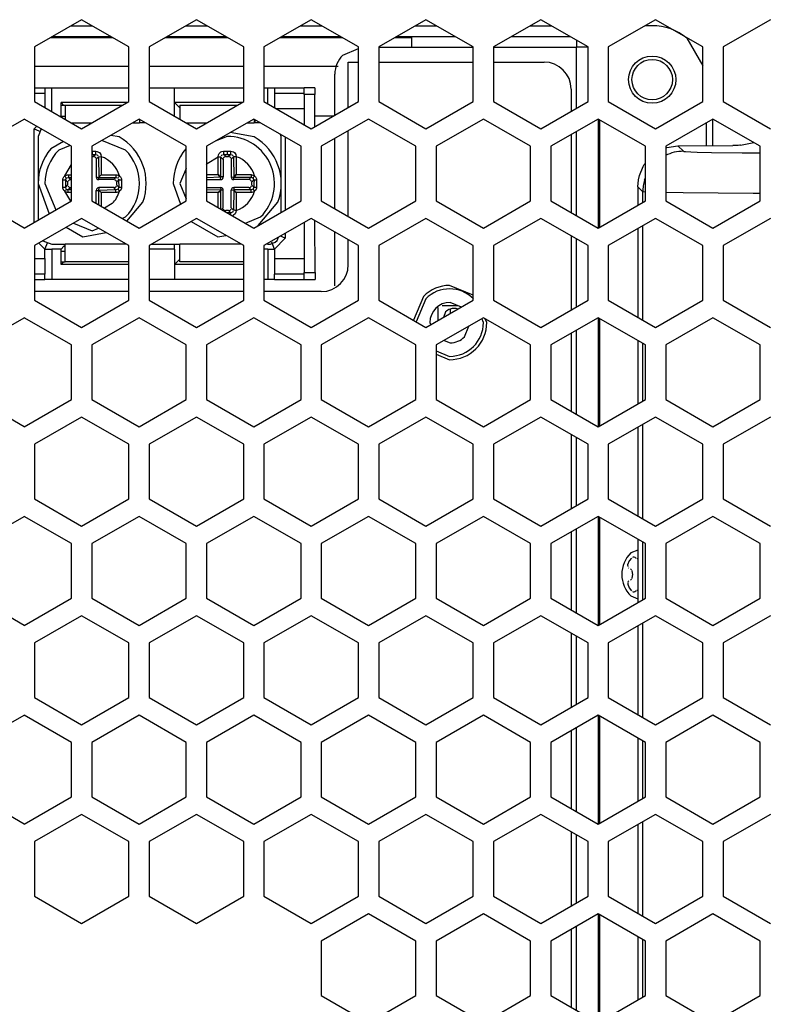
# Model space of a CAD drawing. Header units: millimetres. Extents: x -154 to 86, y -114 to 336.
# Tile 13 of 15: x -35 to 21, y 175 to 248. Entities that reach past the tile are written whole.
import ezdxf

# ---------------------------------------------------------------- set-up
doc = ezdxf.new("R2010")
doc.units = ezdxf.units.MM

# ---------------------------------------------------------------- blocks, each defined once
blk = doc.blocks.new('Gehaeuseschale-oben-Einbaudummy__1', base_point=(-136.349, -11.25))
at = {"color": 7, "linetype": 'Continuous'}
for p, q in [((-30.099, 248.193), (-33.599, 246.172)), ((-26.599, 246.172), (-30.099, 248.193)), ((-21.599, 248.193), (-25.099, 246.172)), ((-18.099, 246.172), (-21.599, 248.193)), ((-13.099, 248.193), (-16.599, 246.172)), ((-9.599, 246.172), (-13.099, 248.193)), ((-4.599, 248.193), (-8.099, 246.172)), ((-1.099, 246.172), (-4.599, 248.193)), ((3.901, 248.193), (0.401, 246.172)), ((7.401, 246.172), (3.901, 248.193)), ((12.401, 248.193), (8.901, 246.172)), ((15.901, 246.172), (12.401, 248.193)), ((20.901, 248.193), (17.401, 246.172)), ((-33.599, 246.172), (-33.599, 242.13)), ((-26.599, 242.13), (-26.599, 246.172)), ((-25.099, 246.172), (-25.099, 242.13)), ((-18.099, 242.13), (-18.099, 246.172)), ((-16.599, 246.172), (-16.599, 242.13)), ((-9.599, 242.13), (-9.599, 246.172)), ((-8.099, 246.172), (-8.099, 242.13)), ((-1.099, 242.13), (-1.099, 246.172)), ((0.401, 246.172), (0.401, 242.13)), ((7.401, 242.13), (7.401, 246.172)), ((8.901, 246.172), (8.901, 242.13)), ((15.901, 242.13), (15.901, 246.172)), ((17.401, 246.172), (17.401, 242.13)), ((-33.599, 242.13), (-30.099, 240.11)), ((-30.099, 240.11), (-26.599, 242.13)), ((-25.099, 242.13), (-21.599, 240.11)), ((-21.599, 240.11), (-18.099, 242.13)), ((-16.599, 242.13), (-13.099, 240.11)), ((-13.099, 240.11), (-9.599, 242.13)), ((-8.099, 242.13), (-4.599, 240.11)), ((-4.599, 240.11), (-1.099, 242.13)), ((0.401, 242.13), (3.901, 240.11)), ((3.901, 240.11), (7.401, 242.13)), ((8.901, 242.13), (12.401, 240.11)), ((12.401, 240.11), (15.901, 242.13)), ((17.401, 242.13), (20.901, 240.11)), ((-37.849, 238.811), (-34.349, 240.831)), ((-30.849, 238.811), (-34.349, 240.831)), ((-25.849, 240.831), (-29.349, 238.811)), ((-22.349, 238.811), (-25.849, 240.831)), ((-17.349, 240.831), (-20.849, 238.811)), ((-13.849, 238.811), (-17.349, 240.831)), ((-8.849, 240.831), (-12.349, 238.811)), ((-5.349, 238.811), (-8.849, 240.831)), ((-0.349, 240.831), (-3.849, 238.811)), ((3.151, 238.811), (-0.349, 240.831)), ((8.151, 240.831), (4.651, 238.811)), ((11.651, 238.811), (8.151, 240.831)), ((16.651, 240.831), (13.151, 238.811)), ((20.151, 238.811), (16.651, 240.831)), ((-30.849, 234.769), (-30.849, 238.811)), ((-29.349, 238.811), (-29.349, 234.769)), ((-22.349, 234.769), (-22.349, 238.811)), ((-20.849, 238.811), (-20.849, 234.769)), ((-13.849, 234.769), (-13.849, 238.811)), ((-12.349, 238.811), (-12.349, 234.769)), ((-5.349, 234.769), (-5.349, 238.811)), ((-3.849, 238.811), (-3.849, 234.769)), ((3.151, 234.769), (3.151, 238.811)), ((4.651, 238.811), (4.651, 234.769)), ((11.651, 234.769), (11.651, 238.811)), ((13.151, 238.811), (13.151, 234.769)), ((20.151, 234.769), (20.151, 238.811)), ((-34.349, 232.749), (-37.849, 234.769)), ((-34.349, 232.749), (-30.849, 234.769)), ((-29.349, 234.769), (-25.849, 232.749)), ((-25.849, 232.749), (-22.349, 234.769)), ((-20.849, 234.769), (-17.349, 232.749)), ((-17.349, 232.749), (-13.849, 234.769)), ((-12.349, 234.769), (-8.849, 232.749)), ((-8.849, 232.749), (-5.349, 234.769)), ((-3.849, 234.769), (-0.349, 232.749)), ((-0.349, 232.749), (3.151, 234.769)), ((4.651, 234.769), (8.151, 232.749)), ((8.151, 232.749), (11.651, 234.769)), ((13.151, 234.769), (16.651, 232.749)), ((16.651, 232.749), (20.151, 234.769)), ((-30.099, 233.473), (-33.599, 231.452)), ((-26.599, 231.452), (-30.099, 233.473)), ((-21.599, 233.473), (-25.099, 231.452)), ((-18.099, 231.452), (-21.599, 233.473)), ((-13.099, 233.473), (-16.599, 231.452)), ((-9.599, 231.452), (-13.099, 233.473)), ((-4.599, 233.473), (-8.099, 231.452)), ((-1.099, 231.452), (-4.599, 233.473)), ((3.901, 233.473), (0.401, 231.452)), ((7.401, 231.452), (3.901, 233.473)), ((12.401, 233.473), (8.901, 231.452)), ((15.901, 231.452), (12.401, 233.473)), ((20.901, 233.473), (17.401, 231.452)), ((-33.599, 231.452), (-33.599, 227.41)), ((-26.599, 227.41), (-26.599, 231.452)), ((-25.099, 231.452), (-25.099, 227.41)), ((-18.099, 227.41), (-18.099, 231.452)), ((-16.599, 231.452), (-16.599, 227.41)), ((-9.599, 227.41), (-9.599, 231.452)), ((-8.099, 231.452), (-8.099, 227.41)), ((-1.099, 227.41), (-1.099, 231.452)), ((0.401, 231.452), (0.401, 227.41)), ((7.401, 227.41), (7.401, 231.452)), ((8.901, 231.452), (8.901, 227.41)), ((15.901, 227.41), (15.901, 231.452)), ((17.401, 231.452), (17.401, 227.41)), ((-33.599, 227.41), (-30.099, 225.39)), ((-30.099, 225.39), (-26.599, 227.41)), ((-25.099, 227.41), (-21.599, 225.39)), ((-21.599, 225.39), (-18.099, 227.41)), ((-16.599, 227.41), (-13.099, 225.39)), ((-13.099, 225.39), (-9.599, 227.41)), ((-8.099, 227.41), (-4.599, 225.39)), ((-4.599, 225.39), (-1.099, 227.41)), ((0.401, 227.41), (3.901, 225.39)), ((3.901, 225.39), (7.401, 227.41)), ((8.901, 227.41), (12.401, 225.39)), ((12.401, 225.39), (15.901, 227.41)), ((17.401, 227.41), (20.901, 225.39)), ((-37.849, 224.091), (-34.349, 226.111)), ((-30.849, 224.091), (-34.349, 226.111)), ((-25.849, 226.111), (-29.349, 224.091)), ((-22.349, 224.091), (-25.849, 226.111)), ((-17.349, 226.111), (-20.849, 224.091)), ((-13.849, 224.091), (-17.349, 226.111)), ((-8.849, 226.111), (-12.349, 224.091)), ((-5.349, 224.091), (-8.849, 226.111)), ((-0.349, 226.111), (-3.849, 224.091)), ((3.151, 224.091), (-0.349, 226.111)), ((8.151, 226.111), (4.651, 224.091)), ((11.651, 224.091), (8.151, 226.111)), ((16.651, 226.111), (13.151, 224.091)), ((20.151, 224.091), (16.651, 226.111)), ((-30.849, 220.049), (-30.849, 224.091)), ((-29.349, 224.091), (-29.349, 220.049)), ((-22.349, 220.049), (-22.349, 224.091)), ((-20.849, 224.091), (-20.849, 220.049)), ((-13.849, 220.049), (-13.849, 224.091)), ((-12.349, 224.091), (-12.349, 220.049)), ((-5.349, 220.049), (-5.349, 224.091)), ((-3.849, 224.091), (-3.849, 220.049)), ((3.151, 220.049), (3.151, 224.091)), ((4.651, 224.091), (4.651, 220.049)), ((11.651, 220.049), (11.651, 224.091)), ((13.151, 224.091), (13.151, 220.049)), ((20.151, 220.049), (20.151, 224.091)), ((-34.349, 218.029), (-37.849, 220.049)), ((-34.349, 218.029), (-30.849, 220.049)), ((-29.349, 220.049), (-25.849, 218.029)), ((-25.849, 218.029), (-22.349, 220.049)), ((-20.849, 220.049), (-17.349, 218.029)), ((-17.349, 218.029), (-13.849, 220.049)), ((-12.349, 220.049), (-8.849, 218.029)), ((-8.849, 218.029), (-5.349, 220.049)), ((-3.849, 220.049), (-0.349, 218.029)), ((-0.349, 218.029), (3.151, 220.049)), ((4.651, 220.049), (8.151, 218.029)), ((8.151, 218.029), (11.651, 220.049)), ((13.151, 220.049), (16.651, 218.029)), ((16.651, 218.029), (20.151, 220.049)), ((-30.099, 218.753), (-33.599, 216.732)), ((-26.599, 216.732), (-30.099, 218.753)), ((-21.599, 218.753), (-25.099, 216.732)), ((-18.099, 216.732), (-21.599, 218.753)), ((-13.099, 218.753), (-16.599, 216.732)), ((-9.599, 216.732), (-13.099, 218.753)), ((-4.599, 218.753), (-8.099, 216.732)), ((-1.099, 216.732), (-4.599, 218.753)), ((3.901, 218.753), (0.401, 216.732)), ((7.401, 216.732), (3.901, 218.753)), ((12.401, 218.753), (8.901, 216.732)), ((15.901, 216.732), (12.401, 218.753)), ((20.901, 218.753), (17.401, 216.732)), ((-33.599, 216.732), (-33.599, 212.69)), ((-26.599, 212.69), (-26.599, 216.732)), ((-25.099, 216.732), (-25.099, 212.69)), ((-18.099, 212.69), (-18.099, 216.732)), ((-16.599, 216.732), (-16.599, 212.69)), ((-9.599, 212.69), (-9.599, 216.732)), ((-8.099, 216.732), (-8.099, 212.69)), ((-1.099, 212.69), (-1.099, 216.732)), ((0.401, 216.732), (0.401, 212.69)), ((7.401, 212.69), (7.401, 216.732)), ((8.901, 216.732), (8.901, 212.69)), ((15.901, 212.69), (15.901, 216.732)), ((17.401, 216.732), (17.401, 212.69)), ((-33.599, 212.69), (-30.099, 210.67)), ((-30.099, 210.67), (-26.599, 212.69)), ((-25.099, 212.69), (-21.599, 210.67)), ((-21.599, 210.67), (-18.099, 212.69)), ((-16.599, 212.69), (-13.099, 210.67)), ((-13.099, 210.67), (-9.599, 212.69)), ((-8.099, 212.69), (-4.599, 210.67)), ((-4.599, 210.67), (-1.099, 212.69)), ((0.401, 212.69), (3.901, 210.67)), ((3.901, 210.67), (7.401, 212.69)), ((8.901, 212.69), (12.401, 210.67)), ((12.401, 210.67), (15.901, 212.69)), ((17.401, 212.69), (20.901, 210.67)), ((-37.849, 209.371), (-34.349, 211.391)), ((-30.849, 209.371), (-34.349, 211.391)), ((-25.849, 211.391), (-29.349, 209.371)), ((-22.349, 209.371), (-25.849, 211.391)), ((-17.349, 211.391), (-20.849, 209.371)), ((-13.849, 209.371), (-17.349, 211.391)), ((-8.849, 211.391), (-12.349, 209.371)), ((-5.349, 209.371), (-8.849, 211.391)), ((-0.349, 211.391), (-3.849, 209.371)), ((3.151, 209.371), (-0.349, 211.391)), ((8.151, 211.391), (4.651, 209.371)), ((11.651, 209.371), (8.151, 211.391)), ((16.651, 211.391), (13.151, 209.371)), ((20.151, 209.371), (16.651, 211.391)), ((-30.849, 205.329), (-30.849, 209.371)), ((-29.349, 209.371), (-29.349, 205.329)), ((-22.349, 205.329), (-22.349, 209.371)), ((-20.849, 209.371), (-20.849, 205.329)), ((-13.849, 205.329), (-13.849, 209.371)), ((-12.349, 209.371), (-12.349, 205.329)), ((-5.349, 205.329), (-5.349, 209.371)), ((-3.849, 209.371), (-3.849, 205.329)), ((3.151, 205.329), (3.151, 209.371)), ((4.651, 209.371), (4.651, 205.329)), ((11.651, 205.329), (11.651, 209.371)), ((13.151, 209.371), (13.151, 205.329)), ((20.151, 205.329), (20.151, 209.371)), ((-34.349, 203.309), (-37.849, 205.329)), ((-34.349, 203.309), (-30.849, 205.329)), ((-29.349, 205.329), (-25.849, 203.309)), ((-25.849, 203.309), (-22.349, 205.329)), ((-20.849, 205.329), (-17.349, 203.309)), ((-17.349, 203.309), (-13.849, 205.329)), ((-12.349, 205.329), (-8.849, 203.309)), ((-8.849, 203.309), (-5.349, 205.329)), ((-3.849, 205.329), (-0.349, 203.309)), ((-0.349, 203.309), (3.151, 205.329)), ((4.651, 205.329), (8.151, 203.309)), ((8.151, 203.309), (11.651, 205.329)), ((13.151, 205.329), (16.651, 203.309)), ((16.651, 203.309), (20.151, 205.329)), ((-30.099, 204.033), (-33.599, 202.012)), ((-26.599, 202.012), (-30.099, 204.033)), ((-21.599, 204.033), (-25.099, 202.012)), ((-18.099, 202.012), (-21.599, 204.033)), ((-13.099, 204.033), (-16.599, 202.012)), ((-9.599, 202.012), (-13.099, 204.033)), ((-4.599, 204.033), (-8.099, 202.012)), ((-1.099, 202.012), (-4.599, 204.033)), ((3.901, 204.033), (0.401, 202.012)), ((7.401, 202.012), (3.901, 204.033)), ((12.401, 204.033), (8.901, 202.012)), ((15.901, 202.012), (12.401, 204.033)), ((20.901, 204.033), (17.401, 202.012)), ((-33.599, 202.012), (-33.599, 197.97)), ((-26.599, 197.97), (-26.599, 202.012)), ((-25.099, 202.012), (-25.099, 197.97)), ((-18.099, 197.97), (-18.099, 202.012)), ((-16.599, 202.012), (-16.599, 197.97)), ((-9.599, 197.97), (-9.599, 202.012)), ((-8.099, 202.012), (-8.099, 197.97)), ((-1.099, 197.97), (-1.099, 202.012)), ((0.401, 202.012), (0.401, 197.97)), ((7.401, 197.97), (7.401, 202.012)), ((8.901, 202.012), (8.901, 197.97)), ((15.901, 197.97), (15.901, 202.012)), ((17.401, 202.012), (17.401, 197.97)), ((-33.599, 197.97), (-30.099, 195.95)), ((-30.099, 195.95), (-26.599, 197.97)), ((-25.099, 197.97), (-21.599, 195.95)), ((-21.599, 195.95), (-18.099, 197.97)), ((-16.599, 197.97), (-13.099, 195.95)), ((-13.099, 195.95), (-9.599, 197.97)), ((-8.099, 197.97), (-4.599, 195.95)), ((-4.599, 195.95), (-1.099, 197.97)), ((0.401, 197.97), (3.901, 195.95)), ((3.901, 195.95), (7.401, 197.97)), ((8.901, 197.97), (12.401, 195.95)), ((12.401, 195.95), (15.901, 197.97)), ((17.401, 197.97), (20.901, 195.95)), ((-37.849, 194.651), (-34.349, 196.671)), ((-30.849, 194.651), (-34.349, 196.671)), ((-25.849, 196.671), (-29.349, 194.651)), ((-22.349, 194.651), (-25.849, 196.671)), ((-17.349, 196.671), (-20.849, 194.651)), ((-13.849, 194.651), (-17.349, 196.671)), ((-8.849, 196.671), (-12.349, 194.651)), ((-5.349, 194.651), (-8.849, 196.671)), ((-0.349, 196.671), (-3.849, 194.651)), ((3.151, 194.651), (-0.349, 196.671)), ((8.151, 196.671), (4.651, 194.651)), ((11.651, 194.651), (8.151, 196.671)), ((16.651, 196.671), (13.151, 194.651)), ((20.151, 194.651), (16.651, 196.671)), ((-30.849, 190.609), (-30.849, 194.651)), ((-29.349, 194.651), (-29.349, 190.609)), ((-22.349, 190.609), (-22.349, 194.651)), ((-20.849, 194.651), (-20.849, 190.609)), ((-13.849, 190.609), (-13.849, 194.651)), ((-12.349, 194.651), (-12.349, 190.609)), ((-5.349, 190.609), (-5.349, 194.651)), ((-3.849, 194.651), (-3.849, 190.609)), ((3.151, 190.609), (3.151, 194.651)), ((4.651, 194.651), (4.651, 190.609)), ((11.651, 190.609), (11.651, 194.651)), ((13.151, 194.651), (13.151, 190.609)), ((20.151, 190.609), (20.151, 194.651)), ((-34.349, 188.589), (-37.849, 190.609)), ((-34.349, 188.589), (-30.849, 190.609)), ((-29.349, 190.609), (-25.849, 188.589)), ((-25.849, 188.589), (-22.349, 190.609)), ((-20.849, 190.609), (-17.349, 188.589)), ((-17.349, 188.589), (-13.849, 190.609)), ((-12.349, 190.609), (-8.849, 188.589)), ((-8.849, 188.589), (-5.349, 190.609)), ((-3.849, 190.609), (-0.349, 188.589)), ((-0.349, 188.589), (3.151, 190.609)), ((4.651, 190.609), (8.151, 188.589)), ((8.151, 188.589), (11.651, 190.609)), ((13.151, 190.609), (16.651, 188.589)), ((16.651, 188.589), (20.151, 190.609)), ((-30.099, 189.313), (-33.599, 187.292)), ((-26.599, 187.292), (-30.099, 189.313)), ((-21.599, 189.313), (-25.099, 187.292)), ((-18.099, 187.292), (-21.599, 189.313)), ((-13.099, 189.313), (-16.599, 187.292)), ((-9.599, 187.292), (-13.099, 189.313)), ((-4.599, 189.313), (-8.099, 187.292)), ((-1.099, 187.292), (-4.599, 189.313)), ((3.901, 189.313), (0.401, 187.292)), ((7.401, 187.292), (3.901, 189.313)), ((12.401, 189.313), (8.901, 187.292)), ((15.901, 187.292), (12.401, 189.313)), ((20.901, 189.313), (17.401, 187.292)), ((-33.599, 187.292), (-33.599, 183.25)), ((-26.599, 183.25), (-26.599, 187.292)), ((-25.099, 187.292), (-25.099, 183.25)), ((-18.099, 183.25), (-18.099, 187.292)), ((-16.599, 187.292), (-16.599, 183.25)), ((-9.599, 183.25), (-9.599, 187.292)), ((-8.099, 187.292), (-8.099, 183.25)), ((-1.099, 183.25), (-1.099, 187.292)), ((0.401, 187.292), (0.401, 183.25)), ((7.401, 183.25), (7.401, 187.292)), ((8.901, 187.292), (8.901, 183.25)), ((15.901, 183.25), (15.901, 187.292)), ((17.401, 187.292), (17.401, 183.25)), ((-33.599, 183.25), (-30.099, 181.23)), ((-30.099, 181.23), (-26.599, 183.25)), ((-25.099, 183.25), (-21.599, 181.23)), ((-21.599, 181.23), (-18.099, 183.25)), ((-16.599, 183.25), (-13.099, 181.23)), ((-13.099, 181.23), (-9.599, 183.25)), ((-8.099, 183.25), (-4.599, 181.23)), ((-4.599, 181.23), (-1.099, 183.25)), ((0.401, 183.25), (3.901, 181.23)), ((3.901, 181.23), (7.401, 183.25)), ((8.901, 183.25), (12.401, 181.23)), ((12.401, 181.23), (15.901, 183.25)), ((17.401, 183.25), (20.901, 181.23)), ((-8.849, 181.951), (-12.349, 179.931)), ((-5.349, 179.931), (-8.849, 181.951)), ((-0.349, 181.951), (-3.849, 179.931)), ((3.151, 179.931), (-0.349, 181.951)), ((8.151, 181.951), (4.651, 179.931)), ((11.651, 179.931), (8.151, 181.951)), ((16.651, 181.951), (13.151, 179.931)), ((20.151, 179.931), (16.651, 181.951)), ((-12.349, 179.931), (-12.349, 175.889)), ((-5.349, 175.889), (-5.349, 179.931)), ((-3.849, 179.931), (-3.849, 175.889)), ((3.151, 175.889), (3.151, 179.931)), ((4.651, 179.931), (4.651, 175.889)), ((11.651, 175.889), (11.651, 179.931)), ((13.151, 179.931), (13.151, 175.889)), ((20.151, 175.889), (20.151, 179.931)), ((-12.349, 175.889), (-8.849, 173.869)), ((-8.849, 173.869), (-5.349, 175.889)), ((-3.849, 175.889), (-0.349, 173.869)), ((-0.349, 173.869), (3.151, 175.889)), ((4.651, 175.889), (8.151, 173.869)), ((8.151, 173.869), (11.651, 175.889)), ((13.151, 175.889), (16.651, 173.869)), ((16.651, 173.869), (20.151, 175.889))]:
    blk.add_line(p, q, dxfattribs=at)
blk = doc.blocks.new('Waermeleitpad-Dreyer-DS-GAP-AS30-2_5-1_0-V__7', base_point=(-85.349, 26.669))
at = {"color": 7, "linetype": 'Continuous'}
blk.add_line((16.651, 238.863), (16.651, 240.831), dxfattribs=at)
blk = doc.blocks.new('Linsenschraube_selbstfurchend_20__11', base_point=(10.334, 205.813))
at = {"color": 7, "linetype": 'Continuous'}
for p, q in [((10.458, 208.096), (10.334, 207.806)), ((10.622, 208.306), (10.458, 208.096)), ((10.737, 208.367), (10.694, 208.354)), ((10.823, 208.366), (10.737, 208.367)), ((10.893, 208.339), (10.823, 208.366)), ((10.935, 208.306), (10.893, 208.339)), ((10.98, 208.271), (10.935, 208.306)), ((11.091, 208.241), (11.033, 208.249)), ((10.334, 207.806), (10.338, 207.676)), ((10.391, 207.592), (10.431, 207.56)), ((10.543, 207.513), (10.611, 207.452)), ((10.646, 207.379), (10.678, 207.208)), ((10.678, 207.208), (10.684, 207.09)), ((10.338, 206.504), (10.338, 206.359)), ((10.391, 206.588), (10.356, 206.543)), ((10.431, 206.62), (10.391, 206.588)), ((10.611, 206.728), (10.543, 206.667)), ((10.678, 206.972), (10.646, 206.801)), ((10.684, 207.09), (10.678, 206.972)), ((10.338, 206.359), (10.445, 206.105)), ((10.445, 206.105), (10.622, 205.874)), ((10.694, 205.826), (10.737, 205.813)), ((10.737, 205.813), (10.823, 205.814)), ((10.823, 205.814), (10.863, 205.826)), ((10.863, 205.826), (10.935, 205.874)), ((10.935, 205.874), (10.98, 205.909)), ((11.033, 205.931), (11.091, 205.939))]:
    blk.add_line(p, q, dxfattribs=at)
blk = doc.blocks.new('30083-95-10-01-00__19', base_point=(11.084, 19.525))
at = {"color": 7, "linetype": 'Continuous'}
for p, q in [((13.151, 238.689), (13.24, 238.719)), ((13.24, 238.719), (14.059, 238.842)), ((14.059, 238.842), (18.132, 238.875)), ((18.347, 238.878), (18.132, 238.875)), ((18.525, 238.881), (18.347, 238.878)), ((18.647, 238.885), (18.525, 238.881)), ((18.701, 238.889), (18.647, 238.885)), ((18.701, 238.889), (19.677, 239.084)), ((11.199, 236.644), (11.48, 237.317)), ((11.48, 237.317), (11.569, 237.463)), ((11.569, 237.463), (11.651, 237.566)), ((11.127, 236.329), (11.199, 236.644)), ((11.084, 235.818), (11.127, 236.329)), ((11.084, 235.818), (11.084, 234.442)), ((11.084, 232.712), (11.084, 226.15)), ((11.084, 224.418), (11.084, 219.722)), ((11.084, 217.992), (11.084, 211.43)), ((11.084, 209.698), (11.084, 205.002)), ((11.084, 203.272), (11.084, 196.71)), ((11.084, 194.978), (11.084, 190.282)), ((11.084, 188.552), (11.084, 181.99)), ((11.084, 180.258), (11.084, 175.562))]:
    blk.add_line(p, q, dxfattribs=at)
at = {"color": 1, "linetype": 'Continuous'}
for p, q in [((14.059, 238.842), (14.457, 238.444)), ((14.457, 238.444), (14.501, 238.432)), ((14.501, 238.432), (14.547, 238.426)), ((14.547, 238.426), (14.611, 238.421)), ((14.611, 238.421), (15.021, 238.398)), ((15.021, 238.398), (15.487, 238.382)), ((15.487, 238.382), (16.549, 238.359)), ((16.549, 238.359), (18.813, 238.333)), ((18.813, 238.333), (20.11, 238.326)), ((20.11, 238.326), (20.151, 238.326)), ((11.585, 236.311), (11.651, 236.5)), ((11.457, 235.444), (11.084, 235.818)), ((11.457, 234.657), (11.457, 235.444)), ((11.519, 235.433), (11.457, 235.444)), ((11.659, 235.422), (11.519, 235.433)), ((14.446, 235.359), (13.173, 235.378)), ((19.621, 235.326), (14.446, 235.359)), ((20.151, 235.326), (19.621, 235.326)), ((11.457, 225.935), (11.457, 232.928)), ((11.457, 219.937), (11.457, 224.203)), ((11.457, 211.215), (11.457, 218.208)), ((11.457, 205.217), (11.457, 209.483)), ((11.457, 196.495), (11.457, 203.488)), ((11.457, 190.497), (11.457, 194.763)), ((11.457, 181.775), (11.457, 188.768)), ((11.457, 175.777), (11.457, 180.043))]:
    blk.add_line(p, q, dxfattribs=at)
for points in [[(14.457, 238.444), (13.777, 238.366), (13.133, 238.136)], [(11.585, 236.311), (11.489, 235.882), (11.457, 235.444)]]:
    blk.add_spline(points, degree=3, dxfattribs=at)
blk = doc.blocks.new('EMV-Filter-vergossen_1__20', base_point=(11.084, 19.525))
blk.add_blockref('30083-95-10-01-00__19', (11.084, 19.525))
blk = doc.blocks.new('Platte__22', base_point=(-82.349, 19.75))
at = {"color": 7, "linetype": 'Continuous'}
blk.add_circle((12.151, 243.75), 1.5, dxfattribs=at)
blk = doc.blocks.new('Top__23', base_point=(-4.309, 224.25))
at = {"color": 7, "linetype": 'Continuous'}
for p, q in [((-1.975, 226.905), (-2.809, 227.25)), ((-4.309, 225.75), (-4.245, 225.594)), ((-1.748, 224.689), (-1.414, 225.497)), ((-3.254, 224.434), (-2.809, 224.25))]:
    blk.add_line(p, q, dxfattribs=at)
for start, end in [(90, 180), (269.99992, 314.99993)]:
    blk.add_arc((-2.809, 225.75), 1.5, start, end, dxfattribs=at)
blk = doc.blocks.new('Innenbord__24', base_point=(-57.222, 19.577))
at = {"color": 7, "linetype": 'Continuous'}
for p, q in [((-33.599, 243.149), (-32.817, 243.149)), ((-32.817, 243.149), (-32.817, 242.754)), ((-32.817, 243.149), (-32.317, 243.149)), ((-32.317, 243.149), (-26.599, 243.149)), ((-25.099, 243.15), (-23.217, 243.15)), ((-23.217, 243.15), (-18.099, 243.15)), ((-23.217, 241.044), (-23.217, 243.15)), ((-16.599, 243.15), (-16.317, 243.15)), ((-16.317, 243.15), (-15.817, 243.15)), ((-15.817, 243.15), (-13.617, 243.151)), ((-15.817, 243.15), (-15.817, 242.756)), ((-12.817, 243.151), (-13.617, 243.151)), ((-13.617, 242.651), (-13.617, 243.151)), ((-12.817, 243.151), (-12.817, 242.651)), ((-33.599, 242.754), (-32.817, 242.754)), ((-32.817, 242.754), (-32.817, 242.417)), ((-32.817, 242.417), (-32.817, 241.679)), ((-15.817, 242.756), (-15.817, 242.419)), ((-15.817, 242.756), (-13.617, 242.756)), ((-15.817, 242.419), (-15.817, 241.679)), ((-13.617, 242.651), (-13.617, 240.409)), ((-12.817, 240.272), (-12.817, 242.651)), ((-31.617, 240.986), (-31.617, 242.049)), ((-26.739, 242.049), (-31.617, 242.049)), ((-31.617, 242.049), (-31.412, 241.844)), ((-31.617, 241.849), (-31.317, 241.849)), ((-31.317, 241.849), (-27.086, 241.849)), ((-31.317, 241.849), (-31.317, 241.468)), ((-18.238, 242.05), (-23.217, 242.05)), ((-23.217, 242.05), (-22.878, 241.711)), ((-22.878, 241.711), (-22.817, 241.65)), ((-22.817, 241.85), (-18.585, 241.85)), ((-22.817, 241.85), (-22.817, 241.469)), ((-31.617, 241.049), (-31.317, 241.049)), ((-31.317, 241.468), (-31.317, 240.813)), ((-25.817, 240.813), (-25.817, 240.549)), ((-22.817, 241.469), (-22.817, 240.813)), ((-17.317, 240.813), (-17.317, 240.55)), ((-17.163, 240.754), (-17.317, 240.6)), ((-11.469, 241.051), (-12.817, 241.051)), ((-33.617, 240.099), (-33.421, 240.295)), ((-33.617, 233.171), (-33.617, 240.099)), ((-33.617, 240.099), (-33.268, 239.954)), ((-33.088, 240.103), (-33.317, 239.549)), ((-25.361, 240.55), (-25.817, 240.549)), ((-16.862, 240.55), (-17.317, 240.55)), ((-33.317, 239.549), (-33.317, 236.049)), ((-33.268, 239.954), (-33.167, 239.912)), ((-27.317, 239.513), (-27.941, 239.623)), ((-19.317, 239.55), (-20.207, 239.181)), ((-17.317, 239.514), (-19.089, 239.827)), ((-15.317, 239.55), (-15.376, 239.692)), ((-15.317, 236.05), (-15.317, 239.55)), ((-15.017, 239.485), (-15.017, 234.095)), ((-31.45, 239.158), (-32.381, 238.62)), ((-30.954, 238.871), (-31.792, 238.524)), ((-26.842, 238.524), (-28.591, 239.248)), ((-29.349, 238.049), (-29.215, 238.049)), ((-29.102, 238.014), (-29.151, 238.039)), ((-29.052, 237.964), (-29.102, 238.014)), ((-29.027, 237.915), (-29.052, 237.964)), ((-29.017, 237.851), (-29.017, 236.549)), ((-19.617, 237.851), (-19.617, 236.55)), ((-19.582, 237.965), (-19.607, 237.916)), ((-19.532, 238.015), (-19.582, 237.965)), ((-19.483, 238.04), (-19.532, 238.015)), ((-19.418, 238.05), (-19.215, 238.05)), ((-19.102, 238.015), (-19.151, 238.04)), ((-19.052, 237.965), (-19.102, 238.015)), ((-19.027, 237.916), (-19.052, 237.965)), ((-19.017, 237.852), (-19.017, 236.55)), ((-22.349, 237.179), (-22.817, 236.05)), ((-33.317, 236.049), (-32.503, 233.814)), ((-33.317, 236.049), (-33.317, 233.345)), ((-32.817, 236.049), (-32.009, 234.099)), ((-31.117, 235.948), (-31.117, 236.151)), ((-31.081, 236.264), (-31.106, 236.215)), ((-31.106, 235.883), (-31.081, 235.834)), ((-31.032, 236.314), (-31.081, 236.264)), ((-31.081, 235.834), (-31.032, 235.784)), ((-30.982, 236.339), (-31.032, 236.314)), ((-31.032, 235.784), (-30.982, 235.759)), ((-30.918, 236.349), (-30.849, 236.349)), ((-30.918, 235.749), (-30.849, 235.749)), ((-27.715, 236.349), (-28.817, 236.349)), ((-27.715, 235.749), (-28.817, 235.749)), ((-27.602, 236.314), (-27.651, 236.339)), ((-27.651, 235.76), (-27.602, 235.785)), ((-27.552, 236.264), (-27.602, 236.314)), ((-27.602, 235.785), (-27.552, 235.834)), ((-27.527, 236.215), (-27.552, 236.264)), ((-27.552, 235.834), (-27.527, 235.884)), ((-27.517, 236.151), (-27.517, 235.948)), ((-23.317, 236.05), (-22.764, 234.53)), ((-22.817, 236.05), (-22.349, 234.921)), ((-20.849, 236.35), (-19.817, 236.35)), ((-20.849, 235.75), (-19.817, 235.75)), ((-17.715, 236.35), (-18.817, 236.35)), ((-17.715, 235.75), (-18.817, 235.75)), ((-17.602, 236.315), (-17.651, 236.34)), ((-17.651, 235.761), (-17.602, 235.786)), ((-17.552, 236.265), (-17.602, 236.315)), ((-17.602, 235.786), (-17.552, 235.835)), ((-17.527, 236.216), (-17.552, 236.265)), ((-17.552, 235.835), (-17.527, 235.885)), ((-17.517, 236.152), (-17.517, 235.949)), ((-15.317, 233.922), (-15.317, 236.05)), ((-29.017, 234.577), (-29.017, 235.549)), ((-19.617, 234.249), (-19.617, 235.55)), ((-19.017, 234.249), (-19.017, 235.55)), ((-26.745, 233.266), (-25.558, 234.681)), ((-19.606, 234.184), (-19.581, 234.135)), ((-19.052, 234.135), (-19.027, 234.184)), ((-17.022, 232.937), (-15.558, 234.682)), ((-27.097, 233.469), (-26.842, 233.575)), ((-19.581, 234.135), (-19.532, 234.085)), ((-19.532, 234.085), (-19.482, 234.06)), ((-19.215, 234.05), (-19.418, 234.05)), ((-19.151, 234.06), (-19.102, 234.085)), ((-19.102, 234.085), (-19.052, 234.135)), ((-17.971, 233.108), (-16.842, 233.575)), ((-31.235, 232.817), (-30.011, 232.11)), ((-30.704, 233.124), (-29.317, 232.549)), ((-29.317, 232.549), (-28.841, 232.746)), ((-21.985, 233.25), (-20.011, 232.111)), ((-13.617, 233.174), (-13.616, 229.451)), ((-12.816, 229.451), (-12.817, 233.31)), ((-30.011, 232.11), (-28.27, 232.417)), ((-20.011, 232.111), (-19.42, 232.215)), ((-15.016, 232), (-15.816, 231.2)), ((-15.609, 231.843), (-15.511, 232.08)), ((-15.016, 232), (-15.365, 232.145)), ((-15.016, 232.366), (-15.016, 232)), ((-32.816, 231.199), (-33.263, 231.646)), ((-32.965, 231.818), (-32.316, 231.549)), ((-32.816, 231.199), (-32.609, 231.699)), ((-32.316, 231.549), (-31.316, 231.549)), ((-31.616, 231.199), (-31.411, 231.404)), ((-31.411, 231.404), (-31.316, 231.499)), ((-31.316, 230.249), (-31.316, 231.549)), ((-24.93, 231.55), (-22.816, 231.55)), ((-23.216, 231.2), (-23.216, 231.55)), ((-22.816, 230.25), (-22.816, 231.55)), ((-16.316, 231.55), (-16.429, 231.55)), ((-15.816, 231.2), (-16.024, 231.7)), ((-32.816, 231.199), (-32.316, 231.199)), ((-32.816, 230.494), (-32.816, 231.199)), ((-31.616, 231.199), (-32.316, 231.199)), ((-31.616, 230.049), (-31.616, 231.199)), ((-31.616, 231.049), (-31.316, 231.049)), ((-23.216, 231.2), (-25.099, 231.2)), ((-23.216, 231.2), (-23.216, 228.95)), ((-16.316, 231.2), (-16.599, 231.2)), ((-16.316, 231.2), (-15.816, 231.2)), ((-15.816, 231.2), (-15.816, 230.495)), ((-32.816, 230.494), (-32.816, 229.344)), ((-31.616, 230.049), (-31.411, 230.254)), ((-31.616, 230.249), (-31.316, 230.249)), ((-26.599, 230.049), (-31.616, 230.049)), ((-26.599, 230.249), (-31.316, 230.249)), ((-23.216, 230.05), (-22.877, 230.389)), ((-18.099, 230.05), (-23.216, 230.05)), ((-22.877, 230.389), (-22.816, 230.45)), ((-18.099, 230.25), (-22.816, 230.25)), ((-15.816, 230.495), (-15.816, 229.345)), ((-32.816, 229.344), (-33.599, 229.344)), ((-32.816, 228.949), (-32.816, 229.344)), ((-15.816, 228.95), (-15.816, 229.345)), ((-13.616, 229.345), (-15.816, 229.345)), ((-13.616, 228.951), (-13.616, 229.451)), ((-12.816, 229.451), (-12.816, 228.951)), ((-33.599, 228.949), (-32.816, 228.949)), ((-32.316, 228.949), (-32.816, 228.949)), ((-26.599, 228.949), (-32.316, 228.949)), ((-23.216, 228.95), (-25.099, 228.95)), ((-18.099, 228.95), (-23.216, 228.95)), ((-16.316, 228.95), (-16.599, 228.95)), ((-15.816, 228.95), (-16.316, 228.95)), ((-15.816, 228.95), (-13.616, 228.951)), ((-13.616, 228.951), (-12.816, 228.951)), ((-2.209, 227.001), (-3.409, 227.001)), ((-3.708, 225.904), (-3.708, 226.878)), ((-3.144, 226.538), (-3.312, 226.133)), ((-2.808, 226.75), (-2.808, 226.424))]:
    blk.add_line(p, q, dxfattribs=at)
at = {"color": 1, "linetype": 'Continuous'}
for p, q in [((-32.317, 243.149), (-32.317, 241.391)), ((-16.317, 241.968), (-16.317, 243.15)), ((-12.817, 242.651), (-13.617, 242.651)), ((-15.69, 241.606), (-13.617, 241.606)), ((-30.86, 240.549), (-29.338, 240.549)), ((-26.337, 240.549), (-25.817, 240.549)), ((-22.361, 240.55), (-20.837, 240.55)), ((-17.836, 240.55), (-17.317, 240.55)), ((-29.317, 238.45), (-29.052, 238.451)), ((-29.317, 238.45), (-29.317, 238.208)), ((-29.317, 238.208), (-29.057, 238.208)), ((-29.057, 238.208), (-29.215, 238.049)), ((-29.057, 238.208), (-29.002, 238.201)), ((-29.052, 238.451), (-28.942, 238.436)), ((-28.854, 238.013), (-29.017, 237.851)), ((-28.951, 238.181), (-28.895, 238.133)), ((-28.942, 238.436), (-28.84, 238.389)), ((-28.895, 238.133), (-28.871, 238.095)), ((-28.657, 238.043), (-28.854, 238.013)), ((-28.657, 238.043), (-28.854, 238.013)), ((-28.854, 238.013), (-28.817, 236.512)), ((-28.84, 238.389), (-28.78, 238.341)), ((-28.78, 238.341), (-28.73, 238.28)), ((-28.73, 238.28), (-28.685, 238.193)), ((-28.685, 238.193), (-28.657, 238.043)), ((-28.657, 238.043), (-28.656, 236.71)), ((-20.802, 237.535), (-19.977, 238.044)), ((-19.978, 236.711), (-19.977, 238.044)), ((-19.977, 238.044), (-19.957, 238.17)), ((-19.977, 238.044), (-19.78, 238.014)), ((-19.957, 238.17), (-19.904, 238.281)), ((-19.904, 238.281), (-19.794, 238.39)), ((-19.794, 238.39), (-19.726, 238.425)), ((-19.78, 238.014), (-19.617, 237.851)), ((-19.779, 236.55), (-19.78, 238.014)), ((-19.762, 238.097), (-19.683, 238.181)), ((-19.726, 238.425), (-19.582, 238.452)), ((-19.632, 238.202), (-19.577, 238.209)), ((-19.582, 238.452), (-19.317, 238.451)), ((-19.577, 238.209), (-19.317, 238.209)), ((-19.577, 238.209), (-19.418, 238.05)), ((-19.317, 238.451), (-19.052, 238.452)), ((-19.317, 238.451), (-19.317, 238.209)), ((-19.317, 238.209), (-19.057, 238.209)), ((-19.057, 238.209), (-19.215, 238.05)), ((-19.057, 238.209), (-19.002, 238.202)), ((-19.052, 238.452), (-18.942, 238.437)), ((-18.855, 238.029), (-19.017, 237.852)), ((-18.951, 238.181), (-18.895, 238.134)), ((-18.942, 238.437), (-18.84, 238.39)), ((-18.895, 238.134), (-18.871, 238.096)), ((-18.657, 238.044), (-18.855, 238.029)), ((-18.657, 238.044), (-18.855, 238.029)), ((-18.855, 238.029), (-18.817, 236.513)), ((-18.84, 238.39), (-18.78, 238.342)), ((-18.78, 238.342), (-18.73, 238.281)), ((-18.73, 238.281), (-18.685, 238.194)), ((-18.685, 238.194), (-18.657, 238.044)), ((-18.657, 238.044), (-18.656, 236.711)), ((-31.339, 236.615), (-30.849, 237.453)), ((-20.849, 237.454), (-20.802, 237.535)), ((-31.49, 236.314), (-31.482, 236.4)), ((-31.482, 236.4), (-31.404, 236.554)), ((-31.404, 236.554), (-31.339, 236.615)), ((-31.339, 236.615), (-31.282, 236.656)), ((-31.339, 236.615), (-31.241, 236.434)), ((-31.282, 236.656), (-31.151, 236.704)), ((-31.275, 236.356), (-31.241, 236.434)), ((-31.183, 236.486), (-31.081, 236.512)), ((-31.151, 236.704), (-31.081, 236.71)), ((-31.081, 236.71), (-30.849, 236.71)), ((-31.081, 236.71), (-31.081, 236.512)), ((-31.081, 236.512), (-30.918, 236.349)), ((-31.081, 236.512), (-30.849, 236.512)), ((-29.017, 236.549), (-28.817, 236.512)), ((-28.817, 236.512), (-27.553, 236.512)), ((-28.817, 236.349), (-28.817, 236.512)), ((-28.815, 236.577), (-28.758, 236.588)), ((-28.656, 236.71), (-28.758, 236.588)), ((-28.758, 236.588), (-28.656, 236.71)), ((-28.656, 236.71), (-27.553, 236.71)), ((-27.553, 236.512), (-27.715, 236.349)), ((-27.553, 236.71), (-27.483, 236.704)), ((-27.553, 236.71), (-27.553, 236.512)), ((-27.553, 236.512), (-27.451, 236.486)), ((-27.483, 236.704), (-27.352, 236.656)), ((-27.393, 236.434), (-27.359, 236.356)), ((-27.352, 236.656), (-27.295, 236.616)), ((-27.295, 236.616), (-27.229, 236.555)), ((-27.229, 236.555), (-27.152, 236.401)), ((-27.152, 236.401), (-27.143, 236.315)), ((-20.849, 236.711), (-19.978, 236.711)), ((-20.849, 236.512), (-19.779, 236.55)), ((-19.894, 236.61), (-19.978, 236.711)), ((-19.978, 236.711), (-19.894, 236.61)), ((-19.845, 236.552), (-19.894, 236.61)), ((-19.894, 236.61), (-19.845, 236.552)), ((-19.817, 236.35), (-19.779, 236.55)), ((-19.617, 236.55), (-19.779, 236.55)), ((-19.017, 236.55), (-18.817, 236.513)), ((-18.817, 236.513), (-17.553, 236.513)), ((-18.817, 236.35), (-18.817, 236.513)), ((-18.815, 236.578), (-18.758, 236.589)), ((-18.656, 236.711), (-18.758, 236.589)), ((-18.758, 236.589), (-18.656, 236.711)), ((-18.656, 236.711), (-17.553, 236.711)), ((-17.553, 236.513), (-17.715, 236.35)), ((-17.553, 236.711), (-17.553, 236.513)), ((-17.553, 236.711), (-17.483, 236.705)), ((-17.553, 236.513), (-17.451, 236.487)), ((-17.483, 236.705), (-17.352, 236.657)), ((-17.393, 236.435), (-17.359, 236.357)), ((-17.352, 236.657), (-17.295, 236.617)), ((-17.295, 236.617), (-17.229, 236.556)), ((-17.229, 236.556), (-17.152, 236.401)), ((-17.152, 236.401), (-17.143, 236.316)), ((-31.49, 235.784), (-31.49, 236.314)), ((-31.482, 235.698), (-31.49, 235.784)), ((-31.404, 235.543), (-31.482, 235.698)), ((-31.279, 236.313), (-31.275, 236.356)), ((-31.279, 235.785), (-31.279, 236.313)), ((-31.279, 236.313), (-31.117, 236.151)), ((-31.279, 235.785), (-31.117, 235.948)), ((-31.275, 235.742), (-31.279, 235.785)), ((-31.24, 235.664), (-31.275, 235.742)), ((-31.116, 235.589), (-30.918, 235.749)), ((-28.817, 235.749), (-28.854, 235.549)), ((-27.553, 235.587), (-27.715, 235.749)), ((-27.355, 236.313), (-27.517, 236.151)), ((-27.354, 235.786), (-27.517, 235.948)), ((-27.359, 235.742), (-27.393, 235.664)), ((-27.295, 235.483), (-27.393, 235.664)), ((-27.359, 236.356), (-27.355, 236.313)), ((-27.354, 235.786), (-27.359, 235.742)), ((-27.355, 236.313), (-27.354, 235.786)), ((-27.152, 235.698), (-27.229, 235.544)), ((-27.143, 235.784), (-27.152, 235.698)), ((-27.143, 236.315), (-27.143, 235.784)), ((-19.817, 235.75), (-19.779, 235.55)), ((-18.817, 235.75), (-18.817, 235.587)), ((-17.553, 235.588), (-17.715, 235.75)), ((-17.322, 236.315), (-17.517, 236.152)), ((-17.354, 235.786), (-17.517, 235.949)), ((-17.359, 235.743), (-17.393, 235.665)), ((-17.295, 235.484), (-17.393, 235.665)), ((-17.359, 236.357), (-17.322, 236.315)), ((-17.354, 235.786), (-17.359, 235.743)), ((-17.322, 236.315), (-17.354, 236.05)), ((-17.354, 236.05), (-17.354, 235.786)), ((-17.152, 235.699), (-17.229, 235.545)), ((-17.143, 235.785), (-17.152, 235.699)), ((-17.143, 236.316), (-17.143, 235.785)), ((-31.339, 235.483), (-31.404, 235.543)), ((-30.903, 234.738), (-31.339, 235.483)), ((-31.282, 235.442), (-31.339, 235.483)), ((-31.151, 235.394), (-31.282, 235.442)), ((-31.116, 235.589), (-31.183, 235.612)), ((-31.081, 235.388), (-31.151, 235.394)), ((-30.849, 235.586), (-31.116, 235.589)), ((-31.081, 235.388), (-31.116, 235.589)), ((-30.849, 235.388), (-31.081, 235.388)), ((-29.017, 235.549), (-28.854, 235.549)), ((-27.553, 235.587), (-28.854, 235.549)), ((-28.854, 235.549), (-28.854, 234.484)), ((-28.789, 235.547), (-28.74, 235.489)), ((-28.74, 235.489), (-28.789, 235.547)), ((-28.74, 235.489), (-28.656, 235.388)), ((-28.656, 235.388), (-28.74, 235.489)), ((-27.553, 235.388), (-28.656, 235.388)), ((-28.656, 235.388), (-28.656, 234.369)), ((-27.451, 235.613), (-27.553, 235.587)), ((-27.553, 235.388), (-27.553, 235.587)), ((-27.482, 235.394), (-27.553, 235.388)), ((-27.352, 235.442), (-27.482, 235.394)), ((-27.295, 235.483), (-27.352, 235.442)), ((-27.229, 235.544), (-27.295, 235.483)), ((-19.779, 235.55), (-20.849, 235.587)), ((-19.978, 235.389), (-20.849, 235.389)), ((-19.877, 235.473), (-19.978, 235.389)), ((-19.978, 235.389), (-19.877, 235.473)), ((-19.978, 234.266), (-19.978, 235.389)), ((-19.819, 235.522), (-19.877, 235.473)), ((-19.877, 235.473), (-19.819, 235.522)), ((-19.779, 234.152), (-19.779, 235.55)), ((-19.617, 235.55), (-19.779, 235.55)), ((-19.017, 235.55), (-18.817, 235.587)), ((-18.817, 235.587), (-18.854, 234.086)), ((-17.553, 235.588), (-18.817, 235.587)), ((-18.789, 235.548), (-18.778, 235.491)), ((-18.656, 235.389), (-18.778, 235.491)), ((-18.778, 235.491), (-18.656, 235.389)), ((-18.656, 235.389), (-18.657, 234.056)), ((-17.553, 235.389), (-18.656, 235.389)), ((-17.451, 235.614), (-17.553, 235.588)), ((-17.553, 235.389), (-17.553, 235.588)), ((-17.482, 235.395), (-17.553, 235.389)), ((-17.352, 235.443), (-17.482, 235.395)), ((-17.295, 235.484), (-17.352, 235.443)), ((-17.229, 235.545), (-17.295, 235.484)), ((-27.832, 234.564), (-28.394, 234.218)), ((-19.738, 234.128), (-19.617, 234.249)), ((-18.854, 234.086), (-19.017, 234.249)), ((-19.486, 233.982), (-19.418, 234.05)), ((-19.056, 233.891), (-19.317, 233.891)), ((-19.056, 233.891), (-19.215, 234.05)), ((-19.002, 233.898), (-19.056, 233.891)), ((-18.872, 234.003), (-18.951, 233.919)), ((-18.84, 233.71), (-18.907, 233.675)), ((-18.657, 234.056), (-18.854, 234.086)), ((-18.73, 233.819), (-18.84, 233.71)), ((-18.677, 233.93), (-18.73, 233.819)), ((-18.657, 234.056), (-18.677, 233.93)), ((-26.768, 231.549), (-31.316, 231.549)), ((-18.269, 231.55), (-22.816, 231.55)), ((-32.316, 231.199), (-32.316, 228.949)), ((-16.316, 231.2), (-16.316, 228.95)), ((-33.599, 230.494), (-32.816, 230.494)), ((-15.816, 230.495), (-13.616, 230.495)), ((-13.616, 229.451), (-12.816, 229.451))]:
    blk.add_line(p, q, dxfattribs=at)
at = {"color": 7, "linetype": 'Continuous'}
for centre, radius, start, end in [((-29.317, 236.049), 4, 20.00474, 60.00483), ((-19.317, 236.05), 3.5, 315.00488, 90.00486), ((-19.317, 236.05), 4, 340.00499, 60.00492), ((-29.317, 236.049), 4, 140.00475, 180.00479), ((-19.317, 236.05), 4, 140.00494, 180.00496), ((-29.317, 236.049), 3.5, 135.00481, 180.00485), ((-29.317, 236.049), 3.5, 315.00482, 45.00489), ((-29.317, 236.049), 4, 340.00496, 20.00495), ((-28.835, 236.531), 0.183, 174.41517, 275.59457), ((-19.799, 236.532), 0.183, 264.41517, 5.59457), ((-18.835, 236.532), 0.183, 174.41517, 275.59457), ((-28.801, 235.534), 0.216, 94.07018, 175.93956), ((-19.799, 235.568), 0.183, 354.414, 95.59574), ((-18.835, 235.568), 0.183, 84.414, 185.59574), ((-16.317, 232.55), 1, 270.00467, 315.00471), ((-2.508, 225.901), 0.9, 109.47601, 135.00473), ((-2.508, 225.901), 0.9, 70.53365, 109.47609)]:
    blk.add_arc(centre, radius, start, end, dxfattribs=at)
at = {"color": 1, "linetype": 'Continuous'}
for centre, start, end in [((-29.317, 236.049), 15.65394, 71.68584), ((-19.317, 236.05), 15.65404, 71.686), ((-29.317, 236.049), 315.00469, 344.35561), ((-19.317, 236.05), 288.32377, 344.35575)]:
    blk.add_arc(centre, 2.1, start, end, dxfattribs=at)
for points in [[(-29.057, 238.208), (-29.056, 238.216), (-29.054, 238.273), (-29.052, 238.366), (-29.052, 238.451)], [(-19.977, 238.044), (-19.905, 238.037), (-19.831, 238.025), (-19.786, 238.015), (-19.78, 238.014)], [(-19.582, 238.452), (-19.582, 238.367), (-19.58, 238.274), (-19.578, 238.217), (-19.577, 238.209)], [(-19.057, 238.209), (-19.056, 238.217), (-19.054, 238.274), (-19.052, 238.367), (-19.052, 238.452)], [(-27.295, 236.616), (-27.328, 236.577), (-27.378, 236.518), (-27.399, 236.494), (-27.402, 236.49)], [(-17.295, 236.617), (-17.328, 236.578), (-17.378, 236.519), (-17.394, 236.467), (-17.393, 236.435)], [(-31.279, 236.313), (-31.286, 236.313), (-31.334, 236.313), (-31.414, 236.314), (-31.49, 236.314)], [(-31.49, 235.784), (-31.414, 235.784), (-31.334, 235.785), (-31.286, 235.785), (-31.279, 235.785)], [(-27.143, 236.315), (-27.22, 236.315), (-27.299, 236.314), (-27.348, 236.313), (-27.355, 236.313)], [(-27.354, 235.786), (-27.348, 235.785), (-27.299, 235.785), (-27.22, 235.784), (-27.143, 235.784)], [(-17.354, 235.786), (-17.348, 235.786), (-17.299, 235.786), (-17.22, 235.785), (-17.143, 235.785)], [(-17.143, 236.316), (-17.218, 236.315), (-17.283, 236.315), (-17.317, 236.315), (-17.322, 236.315)], [(-31.339, 235.483), (-31.306, 235.521), (-31.255, 235.581), (-31.21, 235.607), (-31.183, 235.612)], [(-19.052, 233.726), (-19.052, 233.788), (-19.054, 233.849), (-19.056, 233.886), (-19.056, 233.891)], [(-18.657, 234.056), (-18.729, 234.063), (-18.803, 234.075), (-18.848, 234.085), (-18.854, 234.086)]]:
    blk.add_spline(points, degree=3, dxfattribs=at)
blk = doc.blocks.new('Gehaeuse__25', base_point=(-84.849, 19.75))
at = {"color": 7, "linetype": 'Continuous'}
for p, q in [((-30.866, 247.75), (-29.332, 247.75)), ((-22.366, 247.75), (-20.832, 247.75)), ((-13.866, 247.75), (-12.332, 247.75)), ((-5.366, 247.75), (-3.832, 247.75)), ((3.134, 247.75), (4.668, 247.75)), ((12.151, 247.75), (11.634, 247.75)), ((-32.251, 246.95), (-27.947, 246.95)), ((-23.751, 246.95), (-19.447, 246.95)), ((-15.251, 246.95), (-10.947, 246.95)), ((-6.751, 246.95), (-2.447, 246.95)), ((-5.649, 246.85), (-5.649, 246.95)), ((-5.649, 246.15), (-5.649, 246.85)), ((1.749, 246.95), (6.053, 246.95)), ((6.551, 246.663), (6.551, 246.15)), ((14.722, 246.814), (15.901, 244.772)), ((-10.763, 245.564), (-9.599, 246.046)), ((-8.099, 246.15), (-1.099, 246.15)), ((0.401, 246.15), (6.551, 246.15)), ((7.401, 246.15), (6.551, 246.15)), ((7.351, 246.201), (7.351, 246.15)), ((-33.599, 244.75), (-26.599, 244.75)), ((-25.099, 244.75), (-18.099, 244.75)), ((-16.599, 244.75), (-11.1, 244.75)), ((-11.349, 241.12), (-11.349, 244.15)), ((8.151, 240.831), (8.151, 232.749)), ((16.151, 240.543), (16.151, 238.859)), ((-11.349, 234.192), (-11.349, 239.388)), ((-11.349, 228.464), (-11.349, 232.462)), ((-4.617, 227.518), (-5.325, 225.809)), ((-0.349, 225.75), (-0.47, 226.042)), ((8.151, 226.111), (8.151, 218.029)), ((-3.849, 223.664), (-2.849, 223.25)), ((8.151, 211.391), (8.151, 203.309)), ((11.084, 208.898), (10.56, 208.681)), ((10.56, 205.499), (11.084, 205.282)), ((8.151, 196.671), (8.151, 188.589)), ((8.151, 181.951), (8.151, 173.869))]:
    blk.add_line(p, q, dxfattribs=at)
at = {"color": 1, "linetype": 'Continuous'}
for p, q in [((-27.773, 246.85), (-32.425, 246.85)), ((-19.273, 246.85), (-23.925, 246.85)), ((-10.773, 246.85), (-15.425, 246.85)), ((-5.649, 246.85), (-6.925, 246.85)), ((6.551, 241.64), (6.551, 246.15)), ((8.251, 240.774), (8.251, 232.806)), ((6.551, 233.672), (6.551, 239.908)), ((6.551, 226.92), (6.551, 231.943)), ((8.251, 226.054), (8.251, 218.086)), ((6.551, 218.952), (6.551, 225.188)), ((6.551, 212.2), (6.551, 217.223)), ((8.251, 211.334), (8.251, 203.366)), ((6.551, 204.232), (6.551, 210.468)), ((6.551, 197.48), (6.551, 202.503)), ((8.251, 196.614), (8.251, 188.646)), ((6.551, 189.512), (6.551, 195.748)), ((6.551, 182.76), (6.551, 187.783)), ((8.251, 181.894), (8.251, 173.926)), ((6.551, 174.792), (6.551, 181.028))]:
    blk.add_line(p, q, dxfattribs=at)
at = {"color": 7, "linetype": 'Continuous'}
blk.add_circle((12.151, 243.75), 1.75, dxfattribs=at)
for centre, radius, start, end in [((12.151, 243.75), 4, 50.00002, 90.00002), ((-9.349, 244.15), 2, 135.00008, 179.99995), ((-2.849, 225.75), 2.5, 45, 135), ((-2.849, 225.75), 2.5, 270.00001, 0.00001), ((12.151, 207.09), 2.25, 134.99995, 225.00005)]:
    blk.add_arc(centre, radius, start, end, dxfattribs=at)
blk = doc.blocks.new('Label-Gehaeuse__26', base_point=(-74.849, 22.05))
at = {"color": 7, "linetype": 'Continuous'}
for p, q in [((-10.349, 241.697), (-10.349, 245.05)), ((-10.349, 245.05), (-9.599, 245.05)), ((-8.099, 245.05), (-1.099, 245.05)), ((0.401, 245.05), (4.151, 245.05)), ((6.151, 243.05), (6.151, 241.409)), ((-10.349, 233.615), (-10.349, 239.965)), ((6.151, 239.677), (6.151, 233.903)), ((6.151, 232.174), (6.151, 226.689)), ((-10.349, 230.05), (-10.349, 231.885)), ((-1.099, 227.775), (-2.849, 228.5)), ((-26.599, 228.05), (-33.599, 228.05)), ((-18.099, 228.05), (-25.099, 228.05)), ((-12.349, 228.05), (-16.599, 228.05)), ((-4.793, 227.695), (-5.526, 225.925)), ((-0.099, 225.75), (-0.217, 226.035)), ((6.151, 224.957), (6.151, 219.183)), ((-3.849, 223.414), (-2.849, 223)), ((6.151, 217.454), (6.151, 211.969)), ((6.151, 210.237), (6.151, 204.463)), ((6.151, 202.734), (6.151, 197.249)), ((6.151, 195.517), (6.151, 189.743)), ((6.151, 188.014), (6.151, 182.529)), ((6.151, 180.797), (6.151, 175.023))]:
    blk.add_line(p, q, dxfattribs=at)
for centre, radius, start, end in [((4.151, 243.05), 2, 0, 90), ((-12.349, 230.05), 2, 270, 0), ((-2.849, 225.75), 2.75, 89.99991, 134.99981), ((-2.849, 225.75), 2.75, 269.99999, 0.00001)]:
    blk.add_arc(centre, radius, start, end, dxfattribs=at)
blk = doc.blocks.new('Netzteil-LCC600-28U-9P_1__28', base_point=(-84.849, 19.577))
for name, p in [('Gehaeuse__25', (-84.849, 19.75)), ('Platte__22', (-82.349, 19.75)), ('Label-Gehaeuse__26', (-74.849, 22.05)), ('Innenbord__24', (-57.222, 19.577)), ('Top__23', (-4.309, 224.25))]:
    blk.add_blockref(name, p)
blk = doc.blocks.new('Netzteil-S360__32', base_point=(-154.349, -114.25))
for name, p in [('Gehaeuseschale-oben-Einbaudummy__1', (-136.349, -11.25)), ('Netzteil-LCC600-28U-9P_1__28', (-84.849, 19.577)), ('EMV-Filter-vergossen_1__20', (11.084, 19.525)), ('Waermeleitpad-Dreyer-DS-GAP-AS30-2_5-1_0-V__7', (-85.349, 26.669)), ('Linsenschraube_selbstfurchend_20__11', (10.334, 205.813))]:
    blk.add_blockref(name, p)
blk = doc.blocks.new('DrfsichtA', base_point=(97, 111))
blk.add_blockref('Netzteil-S360__32', (-154.349, -114.25))

msp = doc.modelspace()

# ---------------------------------------------------------------- block references
msp.add_blockref('DrfsichtA', (97, 111))

doc.saveas('drawing.dxf')
